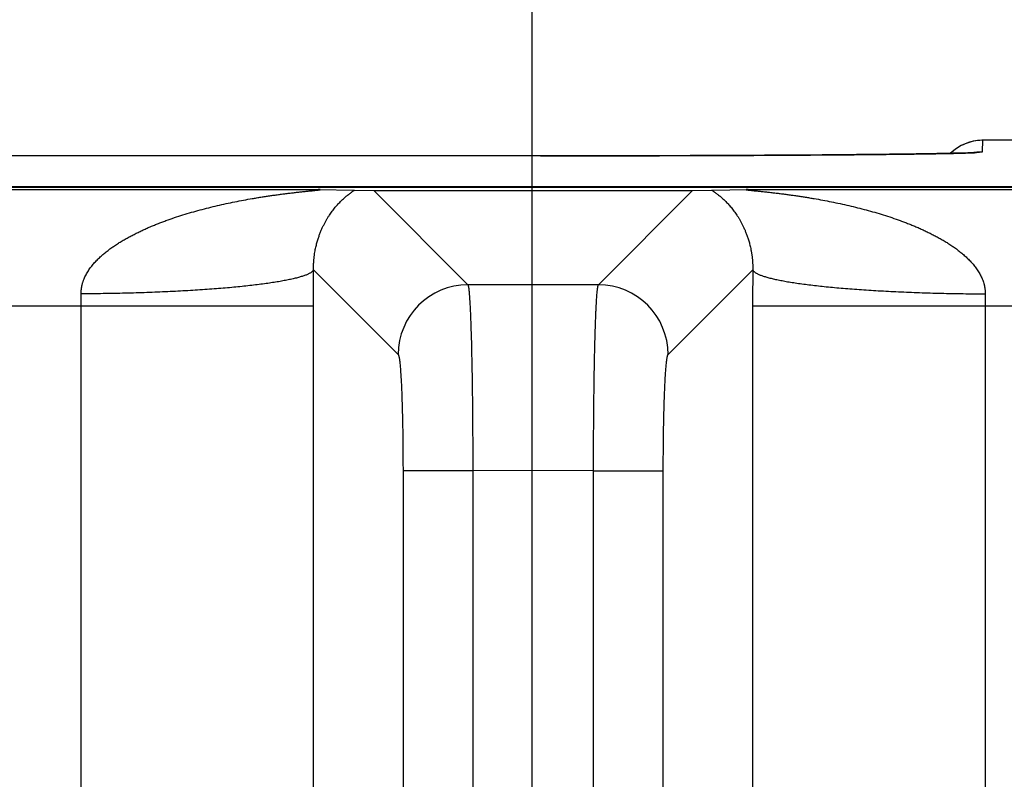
# Model space of a CAD drawing. Header units: inches. Extents: x 0 to 34, y 0 to 22.
# Tile 122 of 224: x 20.826 to 21.249, y 5.505 to 5.831. Entities that reach past the tile are written whole.
import ezdxf

# ---------------------------------------------------------------- set-up
doc = ezdxf.new("R2010")
doc.units = ezdxf.units.IN
doc.header["$LTSCALE"] = 1.87
doc.header["$MEASUREMENT"] = 0
doc.layers.get('0').update_dxf_attribs({"linetype": 'CONTINUOUS'})
doc.layers.add('DIMENSIONS', color=7, linetype='CONTINUOUS')
doc.styles.get("Standard").update_dxf_attribs({"font": 'txt', "width": 0.8})
doc.dimstyles.new('DIMSTYLE_1', dxfattribs={"dimtxt": 0.125, "dimasz": 0.18, "dimexe": 0.125, "dimexo": 0.0625, "dimgap": 0.03125, "dimtad": 0, "dimtih": 1, "dimtoh": 1, "dimdec": 3, "dimzin": 4, "dimdsep": 46, "dimtxsty": 'STANDARD', "dimblk": '_FILLED', "dimblk1": '_FILLED', "dimblk2": '_FILLED', "dimcen": 0.09, "dimadec": 0, "dimazin": 0, "dimtp": 0.01, "dimtm": 0.01, "dimtfac": 1, "dimtdec": 3, "dimtofl": 0, "dimtmove": 0, "dimatfit": 3, "dimldrblk": '_FILLED', "dimfxl": 1, "dimtolj": 1, "dimtzin": 4, "dimarcsym": 0})

# ---------------------------------------------------------------- blocks, each defined once
blk = doc.blocks.new('*D17')
at = {"layer": 'DIMENSIONS', "color": 2, "linetype": 'CONTINUOUS'}
blk.add_line((21.0465877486, 4.2329007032), (21.0465877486, 6.4671332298), dxfattribs=at)
at = {"layer": 'DIMENSIONS', "color": 2, "linetype": 'CONTINUOUS', "insert": (20.9840877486, 6.5296332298), "char_height": 0.125, "width": 1.525, "attachment_point": 1, "rotation": 90, "line_spacing_factor": 0.9}
blk.add_mtext('15.394{\\Ftxt.shx;\\W1.000000;\\H0.125000; }[391.01]', dxfattribs=at)
blk = doc.blocks.new('_FILLED')
at = {"color": 0, "linetype": 'BYBLOCK'}
blk.add_solid([(0, 0), (-1, 0.1736111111), (-1, -0.1736111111)], dxfattribs=at)

msp = doc.modelspace()

# ---------------------------------------------------------------- linework, layer by layer
at = {"color": 7, "linetype": 'CONTINUOUS'}
for p, q in [((21.2400805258, 5.7746122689), (21.2401681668, 5.7796332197)), ((21.532193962, 5.7796331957), (21.2401681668, 5.7796332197)), ((21.0500805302, 5.7729546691), (20.7393536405, 5.7729576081)), ((21.0600112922, 5.7729576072), (21.0500805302, 5.7729553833)), ((21.070104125, 5.772964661), (21.0600112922, 5.7729576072)), ((21.0851171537, 5.7729838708), (21.070104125, 5.772964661)), ((21.0999147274, 5.7730135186), (21.0851171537, 5.7729838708)), ((21.1143947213, 5.7730533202), (21.0999147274, 5.7730135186)), ((21.1284479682, 5.7731031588), (21.1143947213, 5.7730533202)), ((21.1375406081, 5.7731416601), (21.1284479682, 5.7731031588)), ((21.1463919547, 5.7731844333), (21.1375406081, 5.7731416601)), ((21.1549643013, 5.7732312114), (21.1463919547, 5.7731844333)), ((21.1632388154, 5.773281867), (21.1549643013, 5.7732312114)), ((21.1711781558, 5.7733362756), (21.1632388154, 5.773281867)), ((21.1788114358, 5.7733945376), (21.1711781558, 5.7733362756)), ((21.1859463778, 5.7734551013), (21.1788114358, 5.7733945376)), ((21.1922942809, 5.7735148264), (21.1859463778, 5.7734551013)), ((21.2001461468, 5.7735976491), (21.1922942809, 5.7735148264)), ((21.2063540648, 5.7736718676), (21.2001461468, 5.7735976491)), ((21.2115137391, 5.7737409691), (21.2063540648, 5.7736718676)), ((21.2158104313, 5.7738049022), (21.2115137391, 5.7737409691)), ((21.2204778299, 5.7738829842), (21.2158104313, 5.7738049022)), ((21.2242758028, 5.7739553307), (21.2204778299, 5.7738829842)), ((21.2274122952, 5.7740232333), (21.2242758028, 5.7739553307)), ((21.2299943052, 5.7740870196), (21.2274122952, 5.7740232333)), ((21.2320754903, 5.7741459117), (21.2299943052, 5.7740870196)), ((21.233730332, 5.7741997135), (21.2320754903, 5.7741459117)), ((21.2350233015, 5.7742482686), (21.233730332, 5.7741997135)), ((21.2357838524, 5.7742809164), (21.2350233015, 5.7742482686)), ((21.2363851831, 5.7743100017), (21.2357838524, 5.7742809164)), ((21.2367056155, 5.7743272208), (21.2363851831, 5.7743100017)), ((21.2369654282, 5.7743424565), (21.2367056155, 5.7743272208)), ((21.2371654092, 5.7743553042), (21.2369654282, 5.7743424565)), ((21.2373050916, 5.7743651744), (21.2371654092, 5.7743553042)), ((21.2373962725, 5.7743723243), (21.2374000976, 5.7743726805)), ((21.2374119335, 5.7743356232), (21.2400805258, 5.7746122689)), ((21.5411953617, 5.7596681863), (5.7528033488, 5.7596681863)), ((18.5159034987, 5.7594872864), (21.5411915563, 5.7594872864)), ((20.1185560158, 5.7584781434), (20.9545743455, 5.7584781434)), ((20.9545743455, 5.7584781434), (20.9702355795, 5.7582589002)), ((20.9702355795, 5.7582589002), (20.9784108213, 5.7580456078)), ((20.9784108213, 5.7580456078), (21.115467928, 5.7580456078)), ((20.9784108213, 5.7580456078), (21.0188971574, 5.7175592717)), ((21.0749816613, 5.7175593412), (21.115467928, 5.7580456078)), ((21.115467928, 5.7580456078), (21.1236432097, 5.7582589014)), ((21.1236432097, 5.7582589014), (21.1393044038, 5.7584781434)), ((21.1393044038, 5.7584781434), (21.4123227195, 5.7584781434)), ((20.952580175, 5.7239333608), (20.9889257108, 5.687587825)), ((21.1049530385, 5.687587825), (21.1412985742, 5.7239333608)), ((21.0749816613, 5.7175593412), (21.0188971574, 5.7175592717)), ((20.1205153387, 5.7084800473), (20.9526150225, 5.7084800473)), ((20.8527102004, 4.2685954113), (20.8527102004, 5.7084800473)), ((20.9526146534, 5.4835366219), (20.9526150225, 5.7084800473)), ((21.1412637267, 5.7084800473), (21.4103633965, 5.7084800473)), ((21.1412637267, 5.7084800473), (21.1412637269, 5.484402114)), ((21.2411685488, 5.7084800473), (21.2411685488, 4.2702336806)), ((21.0209849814, 5.637635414), (20.9910135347, 5.637635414)), ((20.9910135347, 5.637635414), (20.9910135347, 5.477981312)), ((21.0728937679, 5.6376920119), (21.0209849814, 5.637635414)), ((21.0209849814, 5.637635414), (21.0209849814, 5.498271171)), ((21.0728937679, 5.4984497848), (21.0728937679, 5.6376920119)), ((21.0728937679, 5.637635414), (21.1028652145, 5.637635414)), ((21.1028652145, 5.4785783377), (21.1028652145, 5.637635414))]:
    msp.add_line(p, q, dxfattribs=at)
for points in [[(21.2401681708, 5.7796342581), (21.2397558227, 5.7796300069), (21.2388278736, 5.7795892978), (21.2379028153, 5.7795055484), (21.2369826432, 5.7793789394), (21.2360693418, 5.7792097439), (21.2351648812, 5.7789983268), (21.234271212, 5.7787451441), (21.2333902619, 5.7784507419), (21.2325239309, 5.7781157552), (21.2316740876, 5.7777409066), (21.2308425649, 5.7773270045), (21.2300311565, 5.7768749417), (21.2292416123, 5.7763856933), (21.2284756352, 5.7758603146), (21.2277348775, 5.7752999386), (21.2270209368, 5.7747057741), (21.2263353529, 5.7740791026), (21.2262536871, 5.773997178)], [(21.2373997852, 5.774372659), (21.2373521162, 5.7743687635), (21.2373050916, 5.7743651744)]]:
    msp.add_lwpolyline(points, dxfattribs=at)
for centre, radius, start, end in [((21.2401680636, 5.7596328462), 0.0200003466, 90.00009008, 134.078365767), ((21.2400801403, 5.754614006), 0.0199982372, 89.9999192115, 99.5269340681), ((17.5143314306, 5.7084417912), 3.43828361, 0.0006375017, 0.2581533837), ((24.5903627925, 5.7084172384), 3.4490990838, 179.7422482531, 179.9989566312), ((21.0189667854, 5.687518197), 0.0300419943, 90.1327975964, 179.8672024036), ((21.0749119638, 5.687518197), 0.0300419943, 0.1327976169, 89.8672023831), ((20.4801791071, 5.708535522), 0.3725310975, 359.9914679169, 0.7837390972), ((21.6150863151, 5.7085261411), 0.3739177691, 179.2177299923, 180.0070629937)]:
    msp.add_arc(centre, radius, start, end, dxfattribs=at)
for points, knots in [([(21.0500805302, 5.7729546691), (21.0556266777, 5.7729546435), (21.0666763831, 5.7729588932), (21.0884369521, 5.7729839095), (21.1097764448, 5.7730332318), (21.1305308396, 5.7731082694), (21.1452485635, 5.7731751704), (21.1592351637, 5.7732529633), (21.1723830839, 5.7733410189), (21.1845913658, 5.7734386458), (21.1957660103, 5.7735449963), (21.2058212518, 5.7736592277), (21.2134648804, 5.7737635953), (21.2189629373, 5.7738517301), (21.2226047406, 5.7739167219), (21.2259148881, 5.7739829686), (21.2288870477, 5.7740503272), (21.2315156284, 5.774118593), (21.2337955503, 5.7741875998), (21.2354753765, 5.7742481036), (21.2366415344, 5.7742978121), (21.2371651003, 5.7743229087), (21.2374119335, 5.7743356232)], [0, 0, 0, 0, 0.0888131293, 0.1769442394, 0.3484626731, 0.4305334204, 0.5092964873, 0.5841470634, 0.654511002, 0.7198451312, 0.7796503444, 0.8334639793, 0.8808748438, 0.9020626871, 0.9215182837, 0.9392020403, 0.9550802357, 0.9691250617, 0.9813088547, 0.9916063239, 0.996042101, 1, 1, 1, 1]), ([(20.8526753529, 5.7136311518), (20.8526707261, 5.7139709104), (20.8526842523, 5.7146501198), (20.8527724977, 5.7156637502), (20.8529012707, 5.7165001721), (20.8530351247, 5.7171619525), (20.8531502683, 5.717653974), (20.8532800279, 5.718141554), (20.8534244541, 5.7186241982), (20.8535827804, 5.7191016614), (20.853811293, 5.7197306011), (20.8541285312, 5.7205029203), (20.8545536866, 5.7214076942), (20.855020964, 5.7222884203), (20.8555268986, 5.7231445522), (20.856067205, 5.7239765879), (20.8566381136, 5.7247852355), (20.8572364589, 5.7255712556), (20.857860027, 5.726335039), (20.8585066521, 5.7270771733), (20.8593957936, 5.7280383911), (20.8605547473, 5.7291903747), (20.8620074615, 5.7305018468), (20.8635123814, 5.7317466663), (20.8650619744, 5.7329295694), (20.8666485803, 5.7340570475), (20.8682669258, 5.7351337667), (20.8699140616, 5.7361615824), (20.8715852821, 5.7371457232), (20.8732775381, 5.7380894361), (20.8749886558, 5.7389950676), (20.8767171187, 5.7398639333), (20.8784604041, 5.7406994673), (20.8802166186, 5.7415043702), (20.8819851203, 5.7422790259), (20.8837648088, 5.7430248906), (20.8855542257, 5.7437442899), (20.8873524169, 5.7444386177), (20.889760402, 5.7453315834), (20.8927893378, 5.7463891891), (20.8964493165, 5.7475745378), (20.9001302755, 5.7486806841), (20.903828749, 5.7497133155), (20.9075416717, 5.7506775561), (20.9112664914, 5.7515771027), (20.9150007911, 5.7524154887), (20.9187422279, 5.7531957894), (20.9224884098, 5.7539206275), (20.9256138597, 5.7544807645), (20.9281142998, 5.754903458), (20.9299878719, 5.7552078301), (20.9318602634, 5.7554999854), (20.9337308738, 5.7557801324), (20.9355989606, 5.7560484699), (20.9374635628, 5.7563052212), (20.9393234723, 5.7565507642), (20.9411771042, 5.7567850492), (20.9430222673, 5.7570086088), (20.9448557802, 5.7572214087), (20.9463746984, 5.7573907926), (20.9475801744, 5.7575213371), (20.9484745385, 5.7576166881), (20.9493601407, 5.7577095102), (20.9502345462, 5.7578000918), (20.9509547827, 5.7578741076), (20.9515226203, 5.7579323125), (20.9519405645, 5.7579752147), (20.9523517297, 5.7580176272), (20.9527547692, 5.7580595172), (20.9531479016, 5.7581008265), (20.9535286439, 5.7581415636), (20.9538367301, 5.758175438), (20.9540743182, 5.7582023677), (20.9542444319, 5.7582221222), (20.9544080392, 5.758241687), (20.95456423, 5.7582610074), (20.9547118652, 5.7582800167), (20.9548494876, 5.7582986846), (20.9549753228, 5.7583169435), (20.9550873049, 5.7583346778), (20.9551709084, 5.7583495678), (20.9552291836, 5.7583614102), (20.9552660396, 5.7583696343), (20.955298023, 5.7583776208), (20.9553248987, 5.758385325), (20.9553464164, 5.7583927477), (20.9553607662, 5.7583990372), (20.9553692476, 5.7584041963), (20.9553744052, 5.7584082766), (20.9553780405, 5.7584131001), (20.9553775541, 5.7584181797), (20.955375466, 5.7584214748), (20.9553719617, 5.7584245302), (20.9553670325, 5.7584274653), (20.9553606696, 5.7584303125), (20.9553494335, 5.7584342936), (20.9553317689, 5.7584388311), (20.955306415, 5.7584436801), (20.9552756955, 5.758448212), (20.9552397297, 5.7584524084), (20.9551986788, 5.7584562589), (20.9551528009, 5.7584597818), (20.9550829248, 5.7584642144), (20.9549857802, 5.7584688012), (20.954859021, 5.7584729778), (20.9547202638, 5.7584761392), (20.9546240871, 5.7584775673), (20.9545743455, 5.7584781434)], [0, 0, 0, 0, 0.0085354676, 0.0170497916, 0.0255408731, 0.0297776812, 0.0340081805, 0.0382322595, 0.0424499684, 0.0466613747, 0.0508664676, 0.0592573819, 0.0676243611, 0.0759688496, 0.0842924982, 0.0925967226, 0.1008828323, 0.109152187, 0.1174062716, 0.1256465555, 0.1338741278, 0.1502939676, 0.1666740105, 0.183020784, 0.1993398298, 0.2156339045, 0.231905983, 0.2481604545, 0.2643981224, 0.2806201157, 0.296828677, 0.3130263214, 0.3292125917, 0.3453871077, 0.3615524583, 0.3777097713, 0.3938580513, 0.4099972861, 0.4261288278, 0.458369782, 0.4905797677, 0.5227609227, 0.5549126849, 0.5870323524, 0.6191177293, 0.6511649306, 0.6831684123, 0.7151206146, 0.7470105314, 0.7629274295, 0.7788220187, 0.7946909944, 0.8105303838, 0.8263351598, 0.8420983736, 0.8578105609, 0.8734608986, 0.8890315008, 0.9044994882, 0.9198274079, 0.927422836, 0.9349578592, 0.9424209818, 0.9497908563, 0.9570403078, 0.9606084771, 0.9641295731, 0.9675941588, 0.9709916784, 0.9743083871, 0.9775239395, 0.9806104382, 0.9820940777, 0.9835303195, 0.984912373, 0.9862331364, 0.9874836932, 0.9886515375, 0.9897218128, 0.990677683, 0.9914994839, 0.9918546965, 0.9921713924, 0.9924479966, 0.9926826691, 0.9928735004, 0.9930193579, 0.9930756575, 0.9931214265, 0.9931865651, 0.9932137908, 0.9932442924, 0.9932822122, 0.9933297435, 0.9933878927, 0.9934570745, 0.9936289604, 0.9938453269, 0.9941053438, 0.9944087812, 0.9947548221, 0.9951409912, 0.9955645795, 0.996513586, 0.9975838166, 0.9987504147, 1, 1, 1, 1]), ([(20.952580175, 5.7239333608), (20.9525728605, 5.7242134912), (20.9525645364, 5.7247652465), (20.9525714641, 5.7255763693), (20.9525941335, 5.7263513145), (20.9526279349, 5.7270918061), (20.9526751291, 5.7278018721), (20.952733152, 5.7284868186), (20.9527997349, 5.7291440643), (20.9528730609, 5.7297746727), (20.952953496, 5.7303825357), (20.9530680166, 5.7311559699), (20.953224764, 5.7320779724), (20.9534326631, 5.7331333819), (20.9536548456, 5.7341299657), (20.9538904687, 5.7350743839), (20.9541352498, 5.7359728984), (20.9543886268, 5.7368290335), (20.9547311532, 5.737902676), (20.9551761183, 5.7391665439), (20.955739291, 5.7405947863), (20.9563187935, 5.7419230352), (20.956911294, 5.7431640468), (20.9575131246, 5.7443279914), (20.9581236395, 5.7454228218), (20.9587417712, 5.7464552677), (20.9595583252, 5.7477330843), (20.9605908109, 5.7492074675), (20.9618621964, 5.7508247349), (20.9631360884, 5.7522784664), (20.9644048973, 5.7535843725), (20.9656598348, 5.7547544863), (20.9667011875, 5.7556379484), (20.9675156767, 5.7562850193), (20.9681029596, 5.7567333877), (20.96867319, 5.7571532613), (20.9692208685, 5.7575451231), (20.9697394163, 5.7579102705), (20.970074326, 5.7581452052), (20.9702355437, 5.7582589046)], [0, 0, 0, 0, 0.0208737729, 0.0411000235, 0.0604169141, 0.0786204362, 0.09631289, 0.1134221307, 0.1298217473, 0.1455191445, 0.1607102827, 0.1754936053, 0.2037578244, 0.230365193, 0.2556127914, 0.2798067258, 0.3028638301, 0.3249764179, 0.3463083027, 0.3868048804, 0.4247579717, 0.4606445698, 0.4947292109, 0.5271769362, 0.5582338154, 0.588089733, 0.6167987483, 0.6711790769, 0.7220892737, 0.7699626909, 0.8150934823, 0.8576605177, 0.8977235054, 0.9167806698, 0.9351427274, 0.9527582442, 0.9695269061, 0.9853049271, 1, 1, 1, 1]), ([(21.1236432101, 5.7582589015), (21.1238033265, 5.7581447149), (21.1240499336, 5.757971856), (21.1243848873, 5.7577370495), (21.1247424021, 5.757484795), (21.125205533, 5.7571533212), (21.1257757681, 5.7567332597), (21.1263632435, 5.7562850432), (21.1271776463, 5.7556379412), (21.1282188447, 5.7547543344), (21.1294739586, 5.7535844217), (21.1307427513, 5.7522784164), (21.132016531, 5.7508246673), (21.1332881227, 5.7492071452), (21.1343209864, 5.7477326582), (21.1351374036, 5.7464550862), (21.1357547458, 5.7454229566), (21.1363651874, 5.7443280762), (21.1369678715, 5.7431639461), (21.1375602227, 5.7419228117), (21.1380358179, 5.7408320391), (21.1384079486, 5.7399133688), (21.1386869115, 5.7391877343), (21.1389609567, 5.7384334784), (21.1392286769, 5.7376483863), (21.1394896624, 5.7368292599), (21.1397437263, 5.7359725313), (21.1399888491, 5.7350740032), (21.1403098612, 5.7337823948), (21.1405581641, 5.7326000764), (21.1407454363, 5.7315408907), (21.1408378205, 5.7309718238), (21.1409248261, 5.7303832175), (21.1410059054, 5.7297736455), (21.1410798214, 5.7291418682), (21.1411342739, 5.7286004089), (21.1411736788, 5.7281541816), (21.1412012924, 5.7278090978), (21.1412261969, 5.727457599), (21.1412556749, 5.72697469), (21.1412853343, 5.7263499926), (21.1413077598, 5.7255758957), (21.141313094, 5.7247661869), (21.1413055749, 5.7242155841), (21.1412985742, 5.7239333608)], [0, 0, 0, 0, 0.0146491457, 0.0224324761, 0.0304703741, 0.0472417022, 0.0648553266, 0.083225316, 0.1022809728, 0.1423336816, 0.1849110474, 0.230041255, 0.2779089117, 0.3288210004, 0.3832298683, 0.4119309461, 0.4417449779, 0.4728010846, 0.5052927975, 0.53937544, 0.5752232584, 0.593911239, 0.6132042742, 0.6331284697, 0.6536849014, 0.67498753, 0.6971623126, 0.7202440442, 0.7443575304, 0.7962940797, 0.8101872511, 0.8244780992, 0.8392366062, 0.8545069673, 0.8702826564, 0.8866160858, 0.8950412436, 0.9036507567, 0.9124028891, 0.9212892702, 0.9396886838, 0.9589858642, 0.9789709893, 1, 1, 1, 1]), ([(21.1393044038, 5.7584781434), (21.1392544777, 5.7584775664), (21.1391580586, 5.7584761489), (21.1390192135, 5.7584729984), (21.1388927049, 5.7584688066), (21.1387959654, 5.7584642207), (21.1387264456, 5.7584597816), (21.1386808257, 5.7584562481), (21.1386398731, 5.758452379), (21.1386037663, 5.7584481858), (21.1385727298, 5.7584436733), (21.1385470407, 5.7584388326), (21.1385291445, 5.7584342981), (21.1385177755, 5.7584303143), (21.138511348, 5.758427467), (21.1385063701, 5.7584245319), (21.1385028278, 5.7584214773), (21.1385007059, 5.7584181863), (21.1385001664, 5.7584131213), (21.1385037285, 5.7584082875), (21.1385088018, 5.7584042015), (21.1385171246, 5.7583990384), (21.1385312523, 5.7583927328), (21.1385525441, 5.7583852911), (21.138579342, 5.7583775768), (21.1386114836, 5.7583696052), (21.1386487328, 5.7583614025), (21.1387076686, 5.7583496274), (21.1387919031, 5.7583347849), (21.1389042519, 5.7583170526), (21.1390299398, 5.7582987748), (21.1391670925, 5.7582800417), (21.1393142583, 5.758260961), (21.1394702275, 5.7582416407), (21.1396338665, 5.7582221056), (21.1398041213, 5.7582023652), (21.1400418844, 5.7581754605), (21.1403500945, 5.7581416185), (21.1407308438, 5.7581008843), (21.141123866, 5.758059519), (21.1415267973, 5.7580176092), (21.1419379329, 5.7579751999), (21.1423559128, 5.7579323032), (21.1429238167, 5.7578741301), (21.1436440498, 5.7578001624), (21.1445184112, 5.7577094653), (21.1454040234, 5.7576166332), (21.1462984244, 5.7575214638), (21.147199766, 5.757423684), (21.1481067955, 5.7573235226), (21.1493250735, 5.7571864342), (21.1508563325, 5.7570085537), (21.1527014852, 5.7567850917), (21.1545551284, 5.7565507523), (21.156415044, 5.7563052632), (21.1582796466, 5.7560484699), (21.1601477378, 5.7557801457), (21.1620183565, 5.7555000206), (21.1638907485, 5.7552078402), (21.1657643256, 5.7549034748), (21.168264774, 5.7544808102), (21.1713902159, 5.7539206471), (21.1751363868, 5.7531957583), (21.1788778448, 5.7524155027), (21.1826121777, 5.7515771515), (21.1863370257, 5.7506776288), (21.1900499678, 5.7497134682), (21.1937483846, 5.7486806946), (21.1974292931, 5.7475743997), (21.2010893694, 5.746389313), (21.2041183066, 5.7453316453), (21.2065262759, 5.7444386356), (21.2083244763, 5.7437443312), (21.2101138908, 5.7430249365), (21.2118935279, 5.7422789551), (21.2136620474, 5.7415043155), (21.2154183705, 5.7406996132), (21.2171616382, 5.7398640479), (21.2188899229, 5.7389948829), (21.2203155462, 5.7382402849), (21.2214466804, 5.737617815), (21.2225718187, 5.7369822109), (21.2239649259, 5.736162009), (21.2256112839, 5.7351329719), (21.2272304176, 5.7340574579), (21.2288169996, 5.7329298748), (21.2303659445, 5.7317461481), (21.2318713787, 5.7305019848), (21.2333242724, 5.7291905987), (21.2347154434, 5.7278069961), (21.2358114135, 5.7265885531), (21.2366423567, 5.7255712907), (21.2372410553, 5.7247855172), (21.2378119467, 5.7239768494), (21.2383515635, 5.7231443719), (21.2388571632, 5.722288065), (21.2393253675, 5.7214078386), (21.2397510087, 5.720503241), (21.2401310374, 5.719575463), (21.2404612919, 5.7186256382), (21.2406899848, 5.7178173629), (21.240843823, 5.7171619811), (21.2409780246, 5.7165002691), (21.241080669, 5.7158314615), (21.2411501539, 5.7151579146), (21.2411976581, 5.7144807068), (21.2412080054, 5.7139709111), (21.2412033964, 5.7136311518)], [0, 0, 0, 0, 0.0012542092, 0.0024222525, 0.0034885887, 0.0044337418, 0.0048548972, 0.0052384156, 0.0055830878, 0.005888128, 0.0061514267, 0.0063707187, 0.006544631, 0.0066144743, 0.0066731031, 0.0067209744, 0.0067591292, 0.0067897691, 0.006817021, 0.0068817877, 0.0069270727, 0.0069826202, 0.0071263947, 0.0073150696, 0.0075487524, 0.0078266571, 0.0081467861, 0.0085067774, 0.0093362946, 0.0102950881, 0.0113638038, 0.0125266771, 0.0137722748, 0.015091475, 0.016474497, 0.0179120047, 0.0193968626, 0.0224851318, 0.0257006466, 0.0290157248, 0.032412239, 0.0358767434, 0.039398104, 0.0429668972, 0.0502169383, 0.0575852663, 0.0650483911, 0.0725850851, 0.0801791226, 0.0878225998, 0.0955078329, 0.1109749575, 0.126545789, 0.1421959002, 0.1579082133, 0.1736711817, 0.1894759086, 0.2053153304, 0.2211841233, 0.2370786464, 0.2529955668, 0.2848851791, 0.3168370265, 0.3488404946, 0.3808877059, 0.412973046, 0.4450926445, 0.477243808, 0.5094245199, 0.5416348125, 0.5738755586, 0.5900069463, 0.6061461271, 0.6222942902, 0.6384513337, 0.6546166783, 0.6707914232, 0.6869775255, 0.7031746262, 0.7193830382, 0.7274925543, 0.7356059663, 0.7518435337, 0.7680969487, 0.7843699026, 0.8006638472, 0.8169822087, 0.8333293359, 0.8497094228, 0.8661289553, 0.8825948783, 0.8908490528, 0.8991185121, 0.9074045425, 0.9157085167, 0.9240320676, 0.932376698, 0.9407436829, 0.9491344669, 0.957550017, 0.965990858, 0.97022135, 0.974458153, 0.9829491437, 0.9872040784, 0.9914645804, 1, 1, 1, 1]), ([(20.9525801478, 5.7239333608), (20.9525042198, 5.7237528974), (20.9523563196, 5.723541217), (20.9521425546, 5.7233149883), (20.9519637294, 5.7231464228), (20.9517029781, 5.7229370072), (20.951342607, 5.7226931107), (20.9509264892, 5.7224499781), (20.9504547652, 5.7222076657), (20.9499276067, 5.7219662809), (20.9493452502, 5.7217259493), (20.9487079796, 5.7214868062), (20.948016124, 5.7212489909), (20.9472700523, 5.7210126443), (20.9464701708, 5.7207779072), (20.945616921, 5.720544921), (20.9447107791, 5.7203138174), (20.9434004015, 5.7200006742), (20.9416333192, 5.7196172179), (20.9397777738, 5.7192579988), (20.9381938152, 5.7189743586), (20.9364825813, 5.7186836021), (20.9342250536, 5.7183290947), (20.9313764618, 5.7179234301), (20.9283486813, 5.7175312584), (20.9251485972, 5.7171534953), (20.9217834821, 5.7167910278), (20.9182609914, 5.7164446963), (20.9145891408, 5.7161153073), (20.9107762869, 5.7158036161), (20.9054371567, 5.7154067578), (20.8984777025, 5.7149627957), (20.8898278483, 5.7145180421), (20.8808398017, 5.7141580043), (20.871595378, 5.7138860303), (20.8621787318, 5.7137046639), (20.8558526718, 5.7136453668), (20.8526753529, 5.7136311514)], [0, 0, 0, 0, 0.0058005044, 0.0074670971, 0.009231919, 0.0130746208, 0.0173610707, 0.0221127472, 0.0273444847, 0.0330664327, 0.0392853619, 0.0460055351, 0.0532293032, 0.0609575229, 0.0691898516, 0.0779249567, 0.0871606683, 0.0968941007, 0.1178391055, 0.140725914, 0.1528847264, 0.165512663, 0.1921502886, 0.2205847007, 0.250756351, 0.2826008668, 0.3160494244, 0.351029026, 0.3874627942, 0.4252702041, 0.4643673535, 0.5460792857, 0.6318690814, 0.7209676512, 0.8125744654, 0.9058652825, 1, 1, 1, 1]), ([(21.1413047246, 5.723933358), (21.1413805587, 5.7237529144), (21.1415283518, 5.723541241), (21.1417419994, 5.7233150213), (21.1419207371, 5.723146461), (21.1421813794, 5.7229370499), (21.1425416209, 5.7226931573), (21.142957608, 5.7224500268), (21.1434292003, 5.7222077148), (21.1439562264, 5.7219663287), (21.1445384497, 5.7217259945), (21.1451755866, 5.7214868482), (21.1458673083, 5.7212490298), (21.1466132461, 5.7210126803), (21.1474129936, 5.7207779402), (21.1482661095, 5.7205449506), (21.1491721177, 5.7203138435), (21.1504823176, 5.7200006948), (21.15224918, 5.7196172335), (21.1541045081, 5.7192580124), (21.1556882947, 5.7189743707), (21.1573993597, 5.7186836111), (21.1596566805, 5.7183290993), (21.1625050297, 5.7179234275), (21.1655325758, 5.7175312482), (21.1687324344, 5.7171534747), (21.1720973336, 5.7167909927), (21.1756196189, 5.7164446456), (21.179291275, 5.7161152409), (21.1831039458, 5.7158035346), (21.1884428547, 5.7154066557), (21.1954020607, 5.7149626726), (21.2040516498, 5.7145179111), (21.2130394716, 5.7141579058), (21.2222837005, 5.7138859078), (21.2317001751, 5.7137044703), (21.2380261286, 5.71364517), (21.2412033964, 5.7136309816)], [0, 0, 0, 0, 0.0057992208, 0.0074654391, 0.0092298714, 0.0130717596, 0.0173573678, 0.0221081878, 0.0273390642, 0.0330601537, 0.0392782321, 0.0459975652, 0.053220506, 0.0609479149, 0.069179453, 0.0779137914, 0.0871487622, 0.0968814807, 0.1178251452, 0.1407107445, 0.1528690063, 0.1654964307, 0.1921331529, 0.2205668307, 0.2507379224, 0.282582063, 0.3160304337, 0.3510100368, 0.3874439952, 0.425251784, 0.4643494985, 0.5460630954, 0.631855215, 0.7209566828, 0.8125668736, 0.905861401, 1, 1, 1, 1]), ([(21.0188971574, 5.7175592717), (21.0189066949, 5.717544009), (21.0189253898, 5.7175092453), (21.0189511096, 5.7174502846), (21.018976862, 5.7173800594), (21.0190133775, 5.7172644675), (21.0190578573, 5.7170911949), (21.019108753, 5.7168489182), (21.0191596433, 5.7165616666), (21.0192104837, 5.7162295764), (21.0192611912, 5.715852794), (21.0193117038, 5.7154315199), (21.0193619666, 5.7149659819), (21.0194314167, 5.714257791), (21.0195161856, 5.7132638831), (21.0196129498, 5.7119423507), (21.0197080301, 5.7104516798), (21.0198012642, 5.7087952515), (21.0198922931, 5.7069768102), (21.0199809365, 5.7050004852), (21.020067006, 5.7028707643), (21.0201502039, 5.7005924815), (21.0202601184, 5.6972730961), (21.0203876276, 5.6927940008), (21.0205228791, 5.6870524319), (21.0206427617, 5.6808607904), (21.020746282, 5.6742754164), (21.0208322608, 5.667356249), (21.0209000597, 5.6601662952), (21.0209488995, 5.6527710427), (21.0209784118, 5.6452378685), (21.0209849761, 5.6401772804), (21.0209849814, 5.637635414)], [0, 0, 0, 0, 0.0006748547, 0.0014769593, 0.0024105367, 0.0034781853, 0.0060213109, 0.0091140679, 0.0127595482, 0.016958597, 0.0217107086, 0.0270144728, 0.0328677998, 0.0392680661, 0.0536965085, 0.0702701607, 0.0889533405, 0.1097050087, 0.1324789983, 0.1572243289, 0.1838853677, 0.2124019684, 0.2427097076, 0.308420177, 0.3804214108, 0.4580600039, 0.5406306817, 0.6273827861, 0.7175271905, 0.8102435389, 0.9046877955, 1, 1, 1, 1]), ([(21.0728938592, 5.637692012), (21.0728938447, 5.6402326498), (21.0729004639, 5.6452906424), (21.0729300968, 5.6528197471), (21.072979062, 5.6602106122), (21.0730469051, 5.6673959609), (21.0731329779, 5.6743104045), (21.0732364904, 5.6808910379), (21.073356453, 5.6870780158), (21.0734916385, 5.6928150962), (21.073619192, 5.6972905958), (21.073729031, 5.7006072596), (21.0738122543, 5.702883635), (21.0738982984, 5.7050115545), (21.0739868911, 5.7069861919), (21.0740778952, 5.7088030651), (21.0741711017, 5.7104580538), (21.0742661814, 5.7119474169), (21.0743628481, 5.713267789), (21.0744475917, 5.7142608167), (21.0745170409, 5.7149683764), (21.0745672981, 5.7154334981), (21.0746177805, 5.7158543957), (21.0746684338, 5.716230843), (21.0747192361, 5.7165626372), (21.0747701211, 5.7168496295), (21.0748210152, 5.717091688), (21.0748654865, 5.7172648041), (21.0749019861, 5.7173802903), (21.0749277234, 5.7174504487), (21.0749534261, 5.7175093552), (21.0749721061, 5.7175440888), (21.0749816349, 5.7175593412)], [0, 0, 0, 0, 0.0953334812, 0.1897932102, 0.2825198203, 0.3726699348, 0.4594238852, 0.5419932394, 0.6196280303, 0.6916236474, 0.7573273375, 0.7876314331, 0.8161443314, 0.8428016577, 0.8675433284, 0.890313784, 0.9110620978, 0.9297421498, 0.9463129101, 0.9607388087, 0.9671379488, 0.9729902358, 0.9782930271, 0.9830442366, 0.9872425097, 0.990887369, 0.9939796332, 0.9965224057, 0.9975898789, 0.9985232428, 0.9993251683, 1, 1, 1, 1]), ([(20.9889257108, 5.687587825), (20.9889349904, 5.6875785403), (20.9889534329, 5.6875572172), (20.9889793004, 5.6875202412), (20.9890051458, 5.6874762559), (20.9890414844, 5.687404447), (20.9890859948, 5.6872963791), (20.9891267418, 5.6871753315), (20.9891597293, 5.6870646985), (20.9891951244, 5.6869360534), (20.9892388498, 5.6867575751), (20.9892895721, 5.6865221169), (20.9893603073, 5.6861533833), (20.9894464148, 5.6856233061), (20.9895445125, 5.6849050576), (20.9896412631, 5.6840793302), (20.9897363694, 5.6831479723), (20.9898295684, 5.6821130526), (20.9899206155, 5.680976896), (20.9900092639, 5.6797420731), (20.9901279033, 5.6779069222), (20.990266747, 5.6753889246), (20.9904159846, 5.6721147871), (20.9905512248, 5.668526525), (20.9906711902, 5.6646567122), (20.9907747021, 5.6605405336), (20.9908607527, 5.6562154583), (20.9909285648, 5.6517208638), (20.99099422, 5.6455087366), (20.9910135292, 5.6407991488), (20.9910135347, 5.637635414)], [0, 0, 0, 0, 0.0007863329, 0.0016839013, 0.0027000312, 0.0038396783, 0.006502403, 0.0096917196, 0.0114871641, 0.0134173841, 0.017683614, 0.0224923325, 0.0278439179, 0.0401726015, 0.0546551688, 0.0712648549, 0.0899710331, 0.1107337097, 0.1335080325, 0.1582460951, 0.1848914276, 0.2436655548, 0.309304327, 0.3812195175, 0.4587594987, 0.541222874, 0.6278626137, 0.7178893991, 0.8104866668, 1, 1, 1, 1]), ([(21.1028652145, 5.637635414), (21.1028652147, 5.6407991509), (21.1028845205, 5.645508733), (21.1029501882, 5.6517208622), (21.1030179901, 5.6562154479), (21.1031040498, 5.6605405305), (21.1032075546, 5.664656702), (21.1033275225, 5.6685265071), (21.1034627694, 5.6721147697), (21.1036119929, 5.6753888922), (21.1037508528, 5.6779068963), (21.1038694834, 5.679742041), (21.1039581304, 5.6809768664), (21.1040491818, 5.6821130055), (21.1041423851, 5.6831479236), (21.1042374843, 5.6840792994), (21.1043342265, 5.6849050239), (21.1044323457, 5.6856232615), (21.1045184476, 5.6861533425), (21.1045891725, 5.6865221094), (21.1046398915, 5.6867575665), (21.1046836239, 5.6869360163), (21.104719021, 5.6870646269), (21.1047520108, 5.6871752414), (21.1047927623, 5.6872962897), (21.1048372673, 5.6874043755), (21.1048736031, 5.6874762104), (21.1048994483, 5.6875202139), (21.1049253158, 5.6875572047), (21.1049437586, 5.6875785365), (21.1049530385, 5.687587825)], [0, 0, 0, 0, 0.1895135, 0.2821103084, 0.3721375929, 0.4587768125, 0.5412407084, 0.6187803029, 0.6906949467, 0.7563347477, 0.8151074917, 0.8417536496, 0.8664918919, 0.8892653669, 0.9100276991, 0.9287350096, 0.945344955, 0.9598258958, 0.9721554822, 0.9775079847, 0.9823167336, 0.9865819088, 0.988511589, 0.9903066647, 0.9934958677, 0.996159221, 0.9972992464, 0.9983156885, 0.9992134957, 1, 1, 1, 1])]:
    msp.add_open_spline(points, degree=3, knots=knots, dxfattribs=at)

# ---------------------------------------------------------------- dimensions: what is measured, and where the dimension line sits
at = {"layer": 'DIMENSIONS', "color": 2, "linetype": 'CONTINUOUS'}
dim = msp.add_ordinate_dim(feature_location=(21.0465877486, 4.2329007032), offset=(0, 2.2342325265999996), dtype=1, origin=(5.6525877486, 4.1704007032), dimstyle='DIMSTYLE_1', dxfattribs=at)
dim.commit()
dim.dimension.update_dxf_attribs({"geometry": '*D17', "text_midpoint": (21.0465877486, 7.2921332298)})

doc.saveas('drawing.dxf')
